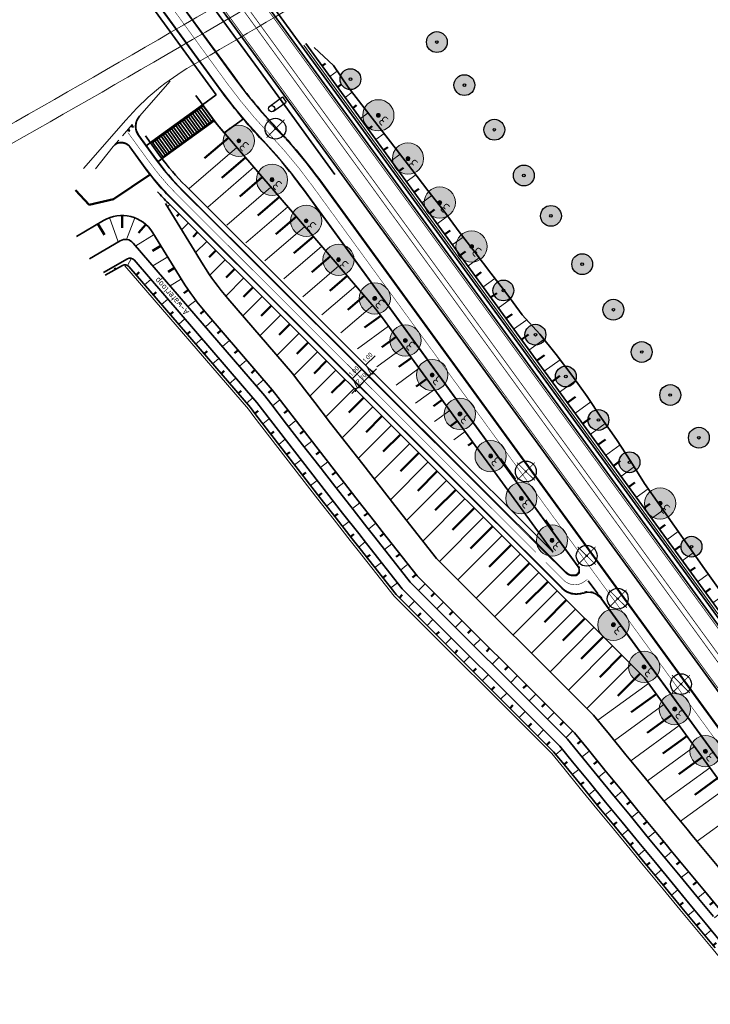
# Model space of a CAD drawing. Header units: metres. Extents: x 101623 to 104606, y 400821 to 405824.
# Tile 38 of 46: x 102799 to 102932, y 404100 to 404289. Entities that reach past the tile are written whole.
import ezdxf
from ezdxf.lldxf.tags import DXFTag

# ---------------------------------------------------------------- set-up
doc = ezdxf.new("R2010")
doc.units = ezdxf.units.M
doc.header["$LTSCALE"] = 0.5
for name, pattern in [('AL-TEKENBLADGRENS-SO', [11.5, 2.5, -1.5, 1, -1.5, 1, -1.5, 2.5]), ('VW-3-3_STREEP', [6, 3, -3]), ('VW-30-270_STREEP', [3, 0.3, -2.7])]:
    doc.linetypes.add(name, pattern=pattern)
doc.layers.get('Defpoints').update_dxf_attribs({"color": 4})
doc.layers.add('000___Hulplijn', color=150, linetype='Continuous', lineweight=13, plot=False)
for name, color, linetype, lineweight in [('B-WE-GR-BOOM-A', 63, 'Continuous', 25), ('B-WE-GR-BOOM-S', 253, 'Continuous', 25), ('N-WE-BV-GELEIDECONSTRUCTIE_GELEIDERAIL-G', 210, 'BV-GELEIDERAIL', 35), ('N-WE-GR-BOOM-A', 104, 'Continuous', 25), ('N-WE-GR-BOOM-S', 90, 'Continuous', 25), ('N-WE-GW-GRONDWERKLIJN-G', 90, 'Continuous', 50), ('N-WE-GW-TALUD_KRUIN-G', 90, 'Continuous', 35), ('N-WE-GW-TALUD_TEEN-G', 90, 'Continuous', 35), ('N-WE-GW-TALUDARCERING-S', 90, 'Continuous', 25), ('N-WE-GW-TALUDARCERING_KORT-G', 90, 'Continuous', 50), ('N-WE-GW-TALUDARCERING_LANG-G', 90, 'Continuous', 18), ('N-WE-GW-WATERGANG_BODEM-G', 90, 'Continuous', 35), ('N-WE-GW-WATERGANG_INSTEEK-G', 90, 'Continuous', 35), ('N-WE-IE-MEUBILAIR_WEGMEUBILAIR_TRAP-G', 7, 'Continuous', 35), ('N-WE-KG-GRENS_PERCEEL-G', 10, 'KG-PERCEEL', 18), ('N-WE-VH-KANTVERHARDING-G', 210, 'Continuous', 35), ('N-WE-VH-KANTVERHARDING-G_2', 4, 'Continuous', 35), ('N-WE-VW-BEWEGWIJZERING_DRAAGCONSTRUCTIE-S', 10, 'Continuous', 25), ('N-WE-VW-MARKERING_DWARS-S', 7, 'Continuous', 25), ('N-WE-VW-MARKERING_DWARS_DRIEHOEK_3030-G', 7, 'VW-HAAIETAND30-L-N', 35), ('N-WE-VW-MARKERING_LANGS_STREEP_30270_010-G', 7, 'VW-30-270_STREEP', 13), ('N-WE-VW-MARKERING_LANGS_STREEP_33_015-G', 7, 'VW-3-3_STREEP', 13), ('N-WE-VW-MARKERING_LANGS_STREEP_DOORGETROKKEN_010-G', 7, 'Continuous', 13), ('N-WE-VW-MARKERING_LANGS_STREEP_DOORGETROKKEN_015-G', 7, 'Continuous', 13), ('N-WE-VW-VERKEERSTEKEN_BORD_B-S', 7, 'Continuous', 25), ('N-WE-WH-T25', 7, 'Continuous', 25), ('V-WE-GR-BOOM_kruis-S', 10, 'Continuous', 25), ('X-XX-AL-M', 7, 'Continuous', 18), ('X-XX-AL-TEKENBLADGRENS-G', 7, 'AL-TEKENBLADGRENS-SO', 18), ('X-XX-AL_BINDEND-M', 10, 'Continuous', 18)]:
    doc.layers.add(name, color=color, linetype=linetype, lineweight=lineweight)
doc.layers.add('V-WE-GR-BOOM-S', color=3, linetype='Continuous', lineweight=25, true_color=0x00ff00)
doc.styles.add('NLCS-ISO-M500-T18', font='NLCS-ISO.ttf', dxfattribs={"height": 0.9})
doc.styles.add('NLCS-ISO-M500-T25', font='NLCS-ISO.ttf', dxfattribs={"height": 1.25})
doc.styles.get("Standard").update_dxf_attribs({"font": 'NLCS-ISO.ttf'})
doc.linetypes.add('BV-GELEIDERAIL', pattern='A,10,-3,[108,NLCS.shx,S=1,R=0,X=0,Y=0],-3', length=16)
tags = doc.linetypes.add('KG-PERCEEL', pattern='A,5.5,-2,["P",Standard,S=1.8,R=0,X=-0.5,Y=-0.9],-2,5.5,-2,[5,NLCS.shx,S=0.75,R=0,X=0,Y=0],-2', length=19).pattern_tags.tags
tags[6] = DXFTag(74, 10)
doc.linetypes.add('VW-HAAIETAND30-L-N', pattern='A,0,-0.3,[150,NLCS.shx,S=0.6,R=0,X=-0.5,Y=-0.15],-0.3', length=0.6)
doc.dimstyles.new('NLCS-M500-T18-SCHRAP_L2_H2', dxfattribs={"dimscale": 0.5, "dimtxt": 2.5, "dimasz": 1.008, "dimexe": 2, "dimexo": 2, "dimgap": 0.7, "dimtad": 1, "dimzin": 0, "dimdsep": 46, "dimtxsty": 'NLCS-ISO-M500-T18', "dimblk": 'OBLIQUE', "dimcen": 0, "dimdle": 2, "dimclrd": 256, "dimclre": 256, "dimclrt": 256, "dimazin": 0, "dimtfac": 1, "dimtdec": 3, "dimtofl": 0, "dimtmove": 0, "dimatfit": 3, "dimldrblk": 'OBLIQUE', "dimfxl": 2, "dimfxlon": 1, "dimtfillclr": 256, "dimtolj": 1, "dimtzin": 0, "dimlwd": -1, "dimlwe": -1, "dimarcsym": 0})

# ---------------------------------------------------------------- blocks, each defined once
blk = doc.blocks.new('V-SGR-BOOM_01')
at = {"ltscale": 0.1}
h = blk.add_hatch(color=256, dxfattribs=at)
edge = h.paths.add_edge_path()
edge.add_arc((0, 0), 0.15, 0, 360)
at = {"color": 0}
blk.add_circle((0, 0), 2.5, dxfattribs=at)
at = {"ltscale": 0.1}
blk.add_circle((0, 0), 0.15, dxfattribs=at)
blk.add_circle((0, 0), 0.045)
at = {"layer": 'V-WE-GR-BOOM_kruis-S', "lineweight": -3, "const_width": 0.2, "flags": 128}
for points in [[(2.15, 2.15), (-2.15, -2.15)], [(-2.15, 2.15), (2.15, -2.15)]]:
    blk.add_lwpolyline(points, dxfattribs=at)
blk = doc.blocks.new('*U23')
at = {"layer": 'N-WE-GW-TALUDARCERING_KORT-G'}
for p, q in [((102857.05, 404279.71), (102857.69, 404280.17)), ((102859.99, 404275.66), (102860.69, 404276.17)), ((102862.94, 404271.62), (102863.66, 404272.15)), ((102865.88, 404267.58), (102866.65, 404268.14)), ((102868.82, 404263.54), (102869.66, 404264.14)), ((102871.76, 404259.49), (102872.66, 404260.15)), ((102874.71, 404255.45), (102875.65, 404256.14)), ((102877.65, 404251.41), (102878.65, 404252.14)), ((102880.59, 404247.37), (102881.62, 404248.12)), ((102883.53, 404243.33), (102884.6, 404244.1)), ((102886.48, 404239.28), (102887.59, 404240.1)), ((102889.42, 404235.24), (102890.58, 404236.09)), ((102892.36, 404231.2), (102893.55, 404232.07)), ((102895.31, 404227.16), (102896.66, 404228.14)), ((102898.25, 404223.11), (102899.73, 404224.19)), ((102901.19, 404219.07), (102902.73, 404220.19)), ((102904.13, 404215.03), (102905.68, 404216.16)), ((102907.08, 404210.99), (102908.55, 404212.06)), ((102910.02, 404206.94), (102911.44, 404207.98)), ((102912.96, 404202.9), (102914.29, 404203.87)), ((102915.9, 404198.86), (102917.1, 404199.73)), ((102918.85, 404194.82), (102919.98, 404195.64)), ((102921.79, 404190.77), (102922.9, 404191.58)), ((102924.73, 404186.73), (102925.81, 404187.51)), ((102927.67, 404182.69), (102928.72, 404183.45)), ((102930.62, 404178.65), (102931.64, 404179.39)), ((102933.56, 404174.61), (102934.55, 404175.33)), ((102936.5, 404170.56), (102937.46, 404171.26)), ((102939.45, 404166.52), (102940.36, 404167.19)), ((102942.39, 404162.48), (102943.26, 404163.11)), ((102945.33, 404158.44), (102946.15, 404159.03)), ((102948.27, 404154.39), (102949.05, 404154.96)), ((102951.22, 404150.35), (102951.95, 404150.89)), ((102954.16, 404146.31), (102954.84, 404146.8)), ((102957.1, 404142.27), (102957.72, 404142.72)), ((102960.04, 404138.22), (102960.6, 404138.63)), ((102962.99, 404134.18), (102963.45, 404134.52)), ((102965.93, 404130.14), (102966.33, 404130.43)), ((102968.87, 404126.1), (102969.23, 404126.36)), ((102971.81, 404122.05), (102972.12, 404122.28)), ((102974.76, 404118.01), (102975.02, 404118.2)), ((102977.7, 404113.97), (102977.92, 404114.13)), ((102980.64, 404109.93), (102980.83, 404110.07)), ((102983.59, 404105.89), (102983.75, 404106))]:
    blk.add_line(p, q, dxfattribs=at)
at = {"layer": 'N-WE-GW-TALUDARCERING_LANG-G'}
for p, q in [((102858.52, 404277.69), (102859.96, 404278.73)), ((102861.46, 404273.64), (102862.85, 404274.65)), ((102864.41, 404269.6), (102865.91, 404270.69)), ((102867.35, 404265.56), (102868.96, 404266.73)), ((102870.29, 404261.52), (102872.02, 404262.77)), ((102873.23, 404257.47), (102875.08, 404258.81)), ((102876.18, 404253.43), (102878.11, 404254.84)), ((102879.12, 404249.39), (102881.16, 404250.87)), ((102882.06, 404245.35), (102884.15, 404246.87)), ((102885.01, 404241.3), (102887.19, 404242.89)), ((102887.95, 404237.26), (102890.23, 404238.92)), ((102890.89, 404233.22), (102893.25, 404234.93)), ((102893.83, 404229.18), (102896.34, 404231)), ((102896.78, 404225.13), (102899.64, 404227.22)), ((102899.72, 404221.09), (102902.75, 404223.3)), ((102902.66, 404217.05), (102905.76, 404219.31)), ((102905.6, 404213.01), (102908.66, 404215.23)), ((102908.55, 404208.97), (102911.43, 404211.06)), ((102911.49, 404204.92), (102914.26, 404206.94)), ((102914.43, 404200.88), (102916.97, 404202.73)), ((102917.38, 404196.84), (102919.67, 404198.51)), ((102920.32, 404192.8), (102922.56, 404194.43)), ((102923.26, 404188.75), (102925.44, 404190.34)), ((102926.2, 404184.71), (102928.32, 404186.25)), ((102929.15, 404180.67), (102931.21, 404182.17)), ((102932.09, 404176.63), (102934.1, 404178.09)), ((102935.03, 404172.58), (102936.99, 404174.01)), ((102937.97, 404168.54), (102939.85, 404169.91)), ((102940.92, 404164.5), (102942.7, 404165.8)), ((102943.86, 404160.46), (102945.55, 404161.68)), ((102946.8, 404156.41), (102948.39, 404157.57)), ((102949.74, 404152.37), (102951.26, 404153.48)), ((102952.69, 404148.33), (102954.1, 404149.36)), ((102955.63, 404144.29), (102956.92, 404145.23)), ((102958.57, 404140.25), (102959.75, 404141.1)), ((102961.52, 404136.2), (102962.55, 404136.95)), ((102964.46, 404132.16), (102965.31, 404132.78)), ((102967.4, 404128.12), (102968.16, 404128.67)), ((102970.34, 404124.08), (102971.01, 404124.56)), ((102973.29, 404120.03), (102973.85, 404120.45)), ((102976.23, 404115.99), (102976.71, 404116.34)), ((102979.17, 404111.95), (102979.58, 404112.24)), ((102982.11, 404107.91), (102982.47, 404108.16))]:
    blk.add_line(p, q, dxfattribs=at)
blk = doc.blocks.new('SVW-MARKERING_DWARS_DRIEHOEK_50 50')
blk.add_lwpolyline([(0.25, -0.25), (0.5, 0.25), (0, 0.25)], close=True)
blk.add_solid([(0, 0.25), (0.5, 0.25), (0.25, -0.25), (0.5, 0.25)])
blk = doc.blocks.new('*U106')
at = {"layer": 'N-WE-GW-TALUDARCERING_KORT-G'}
for p, q in [((102839.06, 404265.93), (102834.48, 404261.99)), ((102842.32, 404262.15), (102837.8, 404258.25)), ((102845.58, 404258.36), (102841.26, 404254.63)), ((102848.85, 404254.57), (102844.71, 404251.01)), ((102852.11, 404250.78), (102848.17, 404247.39)), ((102855.38, 404246.99), (102851.63, 404243.77)), ((102858.64, 404243.21), (102855.09, 404240.15)), ((102861.9, 404239.42), (102858.55, 404236.53)), ((102865.17, 404235.63), (102862.01, 404232.91)), ((102868.33, 404231.76), (102865.18, 404229.47)), ((102871.27, 404227.72), (102868.5, 404225.7)), ((102874.21, 404223.68), (102871.82, 404221.93)), ((102877.16, 404219.63), (102875.14, 404218.17)), ((102880.1, 404215.59), (102878.46, 404214.4)), ((102883.04, 404211.55), (102881.78, 404210.63)), ((102885.98, 404207.51), (102885.1, 404206.86))]:
    blk.add_line(p, q, dxfattribs=at)
at = {"layer": 'N-WE-GW-TALUDARCERING_LANG-G'}
for p, q in [((102840.69, 404264.04), (102831.54, 404256.16)), ((102843.95, 404260.25), (102835.1, 404252.63)), ((102847.22, 404256.46), (102838.76, 404249.17)), ((102850.48, 404252.68), (102842.41, 404245.72)), ((102853.74, 404248.89), (102846.06, 404242.27)), ((102857.01, 404245.1), (102849.71, 404238.82)), ((102860.27, 404241.31), (102853.37, 404235.37)), ((102863.53, 404237.52), (102857.02, 404231.91)), ((102866.8, 404233.74), (102860.67, 404228.46)), ((102869.8, 404229.74), (102863.88, 404225.43)), ((102872.74, 404225.7), (102867.58, 404221.94)), ((102875.68, 404221.66), (102871.27, 404218.44)), ((102878.63, 404217.61), (102874.97, 404214.95)), ((102881.57, 404213.57), (102878.67, 404211.46)), ((102884.51, 404209.53), (102882.36, 404207.96))]:
    blk.add_line(p, q, dxfattribs=at)
blk = doc.blocks.new('_Oblique')
at = {"color": 0, "linetype": 'ByBlock', "lineweight": -2}
blk.add_line((-0.5, -0.5), (0.5, 0.5), dxfattribs=at)
blk = doc.blocks.new('*D117')
at = {"layer": 'Defpoints', "color": 0, "transparency": 16777216}
for p in [(102866.11, 404220.13), (102866.92, 404219.32), (102865.01, 404217.41)]:
    blk.add_point(p, dxfattribs=at)
at = {"layer": 'X-XX-AL_BINDEND-M', "transparency": 16777216}
for p, q in [((102863.5, 404217.51), (102866.81, 404220.84)), ((102866.21, 404220.03), (102865.4, 404220.84)), ((102864.3, 404218.12), (102863.49, 404218.92))]:
    blk.add_line(p, q, dxfattribs=at)
at = {"layer": 'X-XX-AL_BINDEND-M', "transparency": 16777216, "xscale": 0.504, "yscale": 0.504, "zscale": 0.504}
for p, rotation in [((102866.11, 404220.13), 45.08376896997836), ((102864.2, 404218.22), 225.0837689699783)]:
    blk.add_blockref('_Oblique', p, dxfattribs=dict(at, rotation=rotation))
at = {"layer": 'X-XX-AL_BINDEND-M', "transparency": 16777216, "insert": (102864.59, 404219.74), "char_height": 0.9, "attachment_point": 5, "rotation": 45.0838, "style": 'NLCS-ISO-M500-T18'}
blk.add_mtext('\\A1;2.70', dxfattribs=at)
blk = doc.blocks.new('*D118')
at = {"layer": 'Defpoints', "color": 0, "transparency": 16777216}
for p in [(102866.81, 404220.84), (102866.81, 404220.84), (102866.92, 404219.32)]:
    blk.add_point(p, dxfattribs=at)
at = {"layer": 'X-XX-AL-M', "transparency": 16777216}
for p, q in [((102865.48, 404222.3), (102867.25, 404224.07)), ((102865.4, 404219.42), (102867.52, 404221.55)), ((102866.21, 404220.03), (102865.4, 404220.84)), ((102866.46, 404220.48), (102865.48, 404222.3)), ((102866.81, 404220.84), (102866.11, 404221.54))]:
    blk.add_line(p, q, dxfattribs=at)
at = {"layer": 'X-XX-AL-M', "transparency": 16777216, "xscale": 0.504, "yscale": 0.504, "zscale": 0.504}
for p, rotation in [((102866.81, 404220.84), 45.08376897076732), ((102866.11, 404220.13), 225.0837689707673)]:
    blk.add_blockref('_Oblique', p, dxfattribs=dict(at, rotation=rotation))
at = {"layer": 'X-XX-AL-M', "transparency": 16777216, "insert": (102865.8, 404223.75), "char_height": 0.9, "attachment_point": 5, "rotation": 45.0838, "style": 'NLCS-ISO-M500-T18'}
blk.add_mtext('\\A1;1.00', dxfattribs=at)
blk = doc.blocks.new('*D119')
at = {"layer": 'Defpoints', "color": 0, "transparency": 16777216}
for p in [(102863.5, 404217.51), (102863.5, 404217.51), (102865.01, 404217.41)]:
    blk.add_point(p, dxfattribs=at)
at = {"layer": 'X-XX-AL-M', "transparency": 16777216}
for p, q in [((102862.87, 404219.68), (102864.63, 404221.45)), ((102863.85, 404217.86), (102862.87, 404219.68)), ((102864.91, 404218.93), (102862.79, 404216.8)), ((102863.5, 404217.51), (102862.79, 404218.22)), ((102864.3, 404218.12), (102863.49, 404218.92))]:
    blk.add_line(p, q, dxfattribs=at)
at = {"layer": 'X-XX-AL-M', "transparency": 16777216, "xscale": 0.504, "yscale": 0.504, "zscale": 0.504}
for p, rotation in [((102863.5, 404217.51), 225.0837689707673), ((102864.2, 404218.22), 45.08376897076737)]:
    blk.add_blockref('_Oblique', p, dxfattribs=dict(at, rotation=rotation))
at = {"layer": 'X-XX-AL-M', "transparency": 16777216, "insert": (102863.19, 404221.13), "char_height": 0.9, "attachment_point": 5, "rotation": 45.0838, "style": 'NLCS-ISO-M500-T18'}
blk.add_mtext('\\A1;1.00', dxfattribs=at)
blk = doc.blocks.new('*U121')
at = {"layer": 'N-WE-GW-TALUDARCERING_KORT-G'}
for p, q in [((102814, 404249.42), (102815.27, 404247.26)), ((102818.66, 404251.01), (102818.64, 404248.65)), ((102823.23, 404249.27), (102821.82, 404247.67)), ((102826.1, 404245.2), (102824.51, 404244.23)), ((102817.41, 404240.67), (102817.26, 404240.94)), ((102821.35, 404239.57), (102821.96, 404240.09)), ((102828.72, 404240.94), (102827.48, 404240.18)), ((102824.61, 404235.78), (102825.22, 404236.3)), ((102831.38, 404236.71), (102830.49, 404236.11)), ((102827.88, 404231.99), (102828.48, 404232.51)), ((102834.38, 404232.72), (102833.69, 404232.14)), ((102831.14, 404228.2), (102831.75, 404228.72)), ((102837.64, 404228.92), (102836.96, 404228.34)), ((102834.41, 404224.42), (102835.01, 404224.94)), ((102840.91, 404225.14), (102840.22, 404224.55)), ((102837.67, 404220.63), (102838.27, 404221.15)), ((102844.17, 404221.35), (102843.49, 404220.76)), ((102840.93, 404216.84), (102841.54, 404217.36)), ((102847.43, 404217.56), (102846.75, 404216.97)), ((102844.14, 404213), (102844.77, 404213.49)), ((102850.49, 404213.6), (102849.77, 404213.05)), ((102847.19, 404209.04), (102847.82, 404209.53)), ((102853.54, 404209.64), (102852.83, 404209.09)), ((102850.25, 404205.09), (102850.88, 404205.58)), ((102856.61, 404205.69), (102855.9, 404205.14)), ((102853.31, 404201.14), (102853.94, 404201.63)), ((102859.68, 404201.75), (102858.97, 404201.19)), ((102856.38, 404197.19), (102857.01, 404197.68)), ((102862.75, 404197.8), (102862.04, 404197.25)), ((102859.46, 404193.25), (102860.09, 404193.74)), ((102865.83, 404193.87), (102865.12, 404193.31)), ((102862.54, 404189.31), (102863.17, 404189.81)), ((102868.92, 404189.93), (102868.21, 404189.38)), ((102865.63, 404185.38), (102866.26, 404185.88)), ((102872.01, 404186), (102871.3, 404185.45)), ((102868.72, 404181.45), (102869.35, 404181.95)), ((102875.1, 404182.07), (102874.39, 404181.52)), ((102871.9, 404177.59), (102872.46, 404178.16)), ((102878.61, 404178.51), (102877.98, 404177.88)), ((102875.44, 404174.06), (102876, 404174.63)), ((102882.15, 404174.98), (102881.52, 404174.35)), ((102878.98, 404170.53), (102879.54, 404171.1)), ((102885.69, 404171.45), (102885.06, 404170.82)), ((102889.23, 404167.92), (102888.6, 404167.29)), ((102882.52, 404167), (102883.08, 404167.57)), ((102892.77, 404164.39), (102892.14, 404163.76)), ((102886.06, 404163.47), (102886.62, 404164.04)), ((102889.6, 404159.94), (102890.16, 404160.51)), ((102896.32, 404160.86), (102895.68, 404160.23)), ((102893.14, 404156.41), (102893.7, 404156.98)), ((102899.86, 404157.33), (102899.22, 404156.7)), ((102896.68, 404152.88), (102897.24, 404153.45)), ((102903.4, 404153.8), (102902.76, 404153.17)), ((102900.22, 404149.35), (102900.79, 404149.92)), ((102906.78, 404150.13), (102906.09, 404149.57)), ((102903.52, 404145.6), (102904.14, 404146.1)), ((102909.94, 404146.26), (102909.25, 404145.69)), ((102906.68, 404141.73), (102907.3, 404142.23)), ((102913.11, 404142.39), (102912.41, 404141.82)), ((102909.85, 404137.86), (102910.46, 404138.36)), ((102916.28, 404138.52), (102915.58, 404137.95)), ((102913.02, 404133.99), (102913.64, 404134.5)), ((102919.46, 404134.66), (102918.76, 404134.09)), ((102916.2, 404130.13), (102916.81, 404130.64)), ((102922.64, 404130.8), (102921.94, 404130.23)), ((102919.38, 404126.28), (102920, 404126.79)), ((102925.82, 404126.95), (102925.13, 404126.38)), ((102922.57, 404122.43), (102923.18, 404122.93)), ((102929.01, 404123.1), (102928.32, 404122.52)), ((102925.76, 404118.57), (102926.37, 404119.08)), ((102932.2, 404119.24), (102931.5, 404118.67)), ((102928.94, 404114.72), (102929.56, 404115.23)), ((102935.38, 404115.39), (102934.69, 404114.82)), ((102932.13, 404110.87), (102932.74, 404111.38)), ((102938.57, 404111.54), (102937.88, 404110.97)), ((102935.32, 404107.01), (102935.93, 404107.52)), ((102938.62, 404104.43), (102937.61, 404105.66))]:
    blk.add_line(p, q, dxfattribs=at)
at = {"layer": 'N-WE-GW-TALUDARCERING_LANG-G'}
for p, q in [((102816.21, 404250.59), (102817.92, 404245.92)), ((102821.1, 404250.56), (102819.52, 404246.39)), ((102824.79, 404247.33), (102821.27, 404245.17)), ((102819.68, 404241.41), (102820.43, 404242.8)), ((102827.41, 404243.07), (102824.58, 404241.33)), ((102822.98, 404237.67), (102824.19, 404238.72)), ((102830.03, 404238.81), (102827.88, 404237.5)), ((102826.25, 404233.89), (102827.46, 404234.93)), ((102832.83, 404234.68), (102831.3, 404233.53)), ((102829.51, 404230.1), (102830.72, 404231.14)), ((102836.01, 404230.82), (102834.65, 404229.64)), ((102832.77, 404226.31), (102833.98, 404227.35)), ((102839.27, 404227.03), (102837.91, 404225.86)), ((102836.04, 404222.52), (102837.25, 404223.56)), ((102842.54, 404223.24), (102841.18, 404222.07)), ((102839.3, 404218.73), (102840.51, 404219.78)), ((102845.8, 404219.45), (102844.44, 404218.28)), ((102842.56, 404214.95), (102843.78, 404215.99)), ((102848.96, 404215.58), (102847.54, 404214.48)), ((102845.66, 404211.02), (102846.93, 404212)), ((102852.01, 404211.62), (102850.59, 404210.52)), ((102848.72, 404207.06), (102849.98, 404208.04)), ((102855.07, 404207.67), (102853.65, 404206.57)), ((102851.78, 404203.11), (102853.04, 404204.09)), ((102858.14, 404203.72), (102856.72, 404202.61)), ((102854.85, 404199.16), (102856.11, 404200.15)), ((102861.21, 404199.77), (102859.8, 404198.67)), ((102857.92, 404195.22), (102859.18, 404196.2)), ((102864.29, 404195.83), (102862.88, 404194.72)), ((102861, 404191.28), (102862.26, 404192.27)), ((102867.37, 404191.9), (102865.96, 404190.79)), ((102864.09, 404187.35), (102865.35, 404188.34)), ((102870.46, 404187.97), (102869.05, 404186.86)), ((102867.18, 404183.42), (102868.44, 404184.41)), ((102873.55, 404184.04), (102872.14, 404182.93)), ((102870.27, 404179.49), (102871.53, 404180.47)), ((102876.84, 404180.28), (102875.57, 404179.01)), ((102873.67, 404175.83), (102874.79, 404176.96)), ((102880.38, 404176.75), (102879.11, 404175.48)), ((102877.21, 404172.3), (102878.33, 404173.43)), ((102883.92, 404173.22), (102882.65, 404171.95)), ((102880.75, 404168.77), (102881.88, 404169.9)), ((102887.46, 404169.69), (102886.19, 404168.42)), ((102884.29, 404165.24), (102885.42, 404166.37)), ((102891, 404166.16), (102889.73, 404164.89)), ((102887.83, 404161.71), (102888.96, 404162.84)), ((102894.54, 404162.63), (102893.28, 404161.36)), ((102891.37, 404158.18), (102892.5, 404159.31)), ((102898.09, 404159.1), (102896.82, 404157.82)), ((102894.91, 404154.65), (102896.04, 404155.78)), ((102901.63, 404155.57), (102900.36, 404154.29)), ((102898.45, 404151.12), (102899.58, 404152.25)), ((102905.17, 404152.04), (102903.9, 404150.76)), ((102901.94, 404147.54), (102903.18, 404148.55)), ((102908.36, 404148.19), (102906.97, 404147.06)), ((102905.1, 404143.66), (102906.34, 404144.67)), ((102911.52, 404144.32), (102910.13, 404143.18)), ((102908.26, 404139.79), (102909.5, 404140.8)), ((102914.69, 404140.45), (102913.3, 404139.31)), ((102911.43, 404135.92), (102912.67, 404136.94)), ((102917.87, 404136.59), (102916.48, 404135.45)), ((102914.61, 404132.06), (102915.84, 404133.08)), ((102921.05, 404132.73), (102919.66, 404131.59)), ((102917.79, 404128.21), (102919.02, 404129.22)), ((102924.23, 404128.88), (102922.85, 404127.73)), ((102920.98, 404124.35), (102922.21, 404125.37)), ((102927.42, 404125.02), (102926.03, 404123.88)), ((102924.16, 404120.5), (102925.39, 404121.52)), ((102930.6, 404121.17), (102929.22, 404120.03)), ((102927.35, 404116.65), (102928.58, 404117.66)), ((102933.79, 404117.32), (102932.41, 404116.17)), ((102930.54, 404112.79), (102931.77, 404113.81)), ((102936.98, 404113.46), (102935.59, 404112.32)), ((102933.72, 404108.94), (102934.95, 404109.96)), ((102940.16, 404109.61), (102938.78, 404108.47)), ((102936.91, 404105.09), (102937.61, 404105.66)), ((102940.55, 404106.02), (102939.68, 404107.08))]:
    blk.add_line(p, q, dxfattribs=at)
blk = doc.blocks.new('*U122')
at = {"layer": 'N-WE-GW-TALUDARCERING_KORT-G'}
for p, q in [((102829.6, 404251.31), (102829.17, 404250.88)), ((102833.14, 404247.78), (102832.29, 404246.93)), ((102836.68, 404244.25), (102835.4, 404242.97)), ((102840.22, 404240.72), (102838.61, 404239.1)), ((102843.76, 404237.19), (102841.98, 404235.4)), ((102847.3, 404233.66), (102845.38, 404231.74)), ((102850.84, 404230.13), (102848.79, 404228.08)), ((102854.38, 404226.6), (102852.2, 404224.41)), ((102857.92, 404223.07), (102855.55, 404220.69)), ((102861.46, 404219.54), (102858.86, 404216.93)), ((102865, 404216.01), (102862.17, 404213.17)), ((102868.54, 404212.48), (102865.49, 404209.41)), ((102872.08, 404208.95), (102868.81, 404205.66)), ((102875.62, 404205.42), (102872.13, 404201.91)), ((102879.17, 404201.89), (102875.45, 404198.16)), ((102882.71, 404198.36), (102878.78, 404194.42)), ((102886.25, 404194.83), (102882.1, 404190.67)), ((102889.79, 404191.3), (102885.57, 404187.07)), ((102893.33, 404187.77), (102889.11, 404183.54)), ((102896.87, 404184.23), (102892.65, 404180.01)), ((102900.41, 404180.7), (102896.19, 404176.48)), ((102903.95, 404177.17), (102899.73, 404172.95)), ((102907.49, 404173.64), (102903.28, 404169.42)), ((102911.03, 404170.11), (102906.82, 404165.89)), ((102914.57, 404166.58), (102910.36, 404162.36)), ((102918.11, 404163.05), (102913.87, 404158.8)), ((102921.2, 404159.13), (102916.39, 404155.63)), ((102924.14, 404155.09), (102919.45, 404151.67)), ((102927.08, 404151.05), (102922.5, 404147.71)), ((102930.03, 404147.01), (102925.57, 404143.76)), ((102932.97, 404142.96), (102928.63, 404139.8))]:
    blk.add_line(p, q, dxfattribs=at)
at = {"layer": 'N-WE-GW-TALUDARCERING_LANG-G'}
for p, q in [((102827.83, 404253.08), (102827.39, 404252.65)), ((102831.37, 404249.55), (102830.09, 404248.26)), ((102834.91, 404246.02), (102832.78, 404243.88)), ((102838.45, 404242.49), (102835.51, 404239.54)), ((102841.99, 404238.96), (102838.56, 404235.52)), ((102845.53, 404235.43), (102841.83, 404231.72)), ((102849.07, 404231.89), (102845.11, 404227.92)), ((102852.61, 404228.36), (102848.38, 404224.12)), ((102856.15, 404224.83), (102851.63, 404220.3)), ((102859.69, 404221.3), (102854.71, 404216.31)), ((102863.23, 404217.77), (102857.8, 404212.32)), ((102866.77, 404214.24), (102860.88, 404208.34)), ((102870.31, 404210.71), (102863.98, 404204.36)), ((102873.85, 404207.18), (102867.08, 404200.39)), ((102877.39, 404203.65), (102870.18, 404196.42)), ((102880.94, 404200.12), (102873.29, 404192.46)), ((102884.48, 404196.59), (102876.41, 404188.5)), ((102888.02, 404193.06), (102879.59, 404184.6)), ((102891.56, 404189.53), (102883.13, 404181.07)), ((102895.1, 404186), (102886.67, 404177.54)), ((102898.64, 404182.47), (102890.21, 404174.01)), ((102902.18, 404178.94), (102893.75, 404170.48)), ((102905.72, 404175.41), (102897.29, 404166.95)), ((102909.26, 404171.88), (102900.83, 404163.42)), ((102912.8, 404168.35), (102904.37, 404159.89)), ((102916.34, 404164.82), (102907.91, 404156.36)), ((102919.73, 404161.15), (102910.01, 404154.08)), ((102922.67, 404157.11), (102913.17, 404150.2)), ((102925.61, 404153.07), (102916.34, 404146.32)), ((102928.56, 404149.03), (102919.51, 404142.45)), ((102931.5, 404144.98), (102922.69, 404138.58)), ((102934.44, 404140.94), (102925.88, 404134.71)), ((102937.38, 404136.9), (102929.07, 404130.85))]:
    blk.add_line(p, q, dxfattribs=at)
blk = doc.blocks.new('SGR-BOOM_LIJSTERBES-SO')
at = {"linetype": 'ByBlock', "lineweight": 18}
h = blk.add_hatch(color=0, dxfattribs=at)
h.dxf.hatch_style = 1
edge = h.paths.add_edge_path()
edge.add_arc((0, 0), 0.25, 0, 360)
at = {"layer": 'N-WE-GR-BOOM-A'}
h = blk.add_hatch(color=256, dxfattribs=at)
h.dxf.hatch_style = 1
edge = h.paths.add_edge_path()
edge.add_arc((0, 0), 2, 0, 360)
at = {"color": 0, "linetype": 'ByBlock', "lineweight": 18}
for radius in [2, 0.25]:
    blk.add_circle((0, 0), radius, dxfattribs=at)
at = {"color": 0, "linetype": 'ByBlock', "lineweight": 18, "style": 'NLCS-ISO-M500-T25'}
blk.add_text('3', height=1.25, dxfattribs=at).set_placement((-1.36, -0.6))
blk = doc.blocks.new('*U148')
for p, q in [((-0.177, 0.243), (1.036, 1.125)), ((1.036, 1.125), (1.389, 0.64)), ((0.177, -0.243), (1.389, 0.64))]:
    blk.add_line(p, q)
at = {"linetype": 'ByBlock'}
blk.add_circle((0, 0), 0.3, dxfattribs=at)
blk = doc.blocks.new('SGR-BOOM_ARC-SO')
at = {"layer": 'B-WE-GR-BOOM-A'}
h = blk.add_hatch(color=256, dxfattribs=at)
h.dxf.hatch_style = 1
edge = h.paths.add_edge_path()
edge.add_arc((0, 0), 2, 0, 360)
at = {"color": 0, "linetype": 'ByBlock', "lineweight": -2}
for radius in [2, 0.25]:
    blk.add_circle((0, 0), radius, dxfattribs=at)

msp = doc.modelspace()

# ---------------------------------------------------------------- linework, layer by layer
at = {"layer": '000___Hulplijn', "ltscale": 2}
msp.add_line((103097.622, 403948.384), (102853.532, 404283.69), dxfattribs=at)
at = {"layer": '000___Hulplijn'}
for p, q in [((102827.866, 404276.794), (102822.024, 404270.082)), ((102817.999, 404265.457), (102817.026, 404264.339)), ((102816.937, 404264.228), (102813.516, 404259.947))]:
    msp.add_line(p, q, dxfattribs=at)
for points in [[(102720.279, 404273.413, 0.0077893), (102823.735, 404332.072, 0.0627539), (102887.461, 404386.401)], [(102721.142, 404271.833, 0.0077922), (102824.686, 404330.543, 0.062787), (102888.79, 404385.188)], [(102881.546, 404304.583), (102870.736, 404301.095, 0.0557593), (102860.601, 404296.526, -0.0021465), (102831.967, 404279.724, 0.0822504), (102819.37, 404269.317), (102811.275, 404260.016)]]:
    msp.add_lwpolyline(points, format="xyb", dxfattribs=at)
msp.add_lwpolyline([(102818.703, 404266.266), (102820.61, 404268.457)], dxfattribs=at)
for radius in [3859.121, 3862.421]:
    msp.add_arc((100889.416, 407623.022), radius, 299.474629, 300.836387, dxfattribs=at)
at = {"layer": 'N-WE-BV-GELEIDECONSTRUCTIE_GELEIDERAIL-G', "ltscale": 2}
for p, q in [((102853.175, 404283.501), (102814.389, 404336.78)), ((102806.042, 404332.36), (102844.819, 404279.092)), ((102981.161, 404107.687), (102853.175, 404283.501)), ((102859.532, 404258.88), (102844.819, 404279.092))]:
    msp.add_line(p, q, dxfattribs=at)
at = {"layer": 'N-WE-GW-GRONDWERKLIJN-G'}
msp.add_line((102812.348, 404253.015), (102809.735, 404255.859), dxfattribs=at)
msp.add_lwpolyline([(102812.348, 404253.015), (102817.014, 404254.112), (102824.02, 404258.843)], dxfattribs=at)
at = {"layer": 'N-WE-GW-TALUD_KRUIN-G'}
for p, q in [((102984.321, 404104.875), (102853.902, 404284.031)), ((102832.833, 404274.024), (102836.897, 404268.441))]:
    msp.add_line(p, q, dxfattribs=at)
at = {"layer": 'N-WE-GW-TALUD_KRUIN-G', "flags": 128}
for points in [[(102886.46, 404206.853), (102877.656, 404218.947), (102874.714, 404222.989), (102871.771, 404227.031), (102868.828, 404231.074), (102867.392, 404233.047), (102836.897, 404268.441)], [(102823.155, 404266.269), (102826.05, 404262.292)]]:
    msp.add_lwpolyline(points, dxfattribs=at)
for points in [[(102825.983, 404262.385, 0.0394235), (102830.862, 404256.686, 0.0394235)], [(102825.452, 404255.568, 0.0145384), (102827.544, 404253.357), (102918.959, 404162.209), (103084.538, 403934.753, -0.0011597), (103085.191, 403933.852)]]:
    msp.add_lwpolyline(points, format="xyb", dxfattribs=at)
at = {"layer": 'N-WE-GW-TALUD_TEEN-G', "flags": 128}
for points in [[(102933.377, 404179.11), (102930.485, 404183.189), (102927.6, 404187.274), (102924.723, 404191.364), (102921.843, 404195.452), (102918.951, 404199.531), (102916.308, 404203.792), (102913.574, 404207.987), (102910.713, 404212.088), (102907.973, 404216.278), (102905.024, 404220.316), (102901.988, 404224.29), (102898.862, 404228.199), (102895.494, 404231.932), (102892.496, 404235.934), (102889.474, 404239.918), (102886.426, 404243.884), (102883.395, 404247.862), (102880.41, 404251.874), (102877.347, 404255.829), (102874.318, 404259.808), (102871.256, 404263.764), (102868.193, 404267.718), (102865.149, 404271.687), (102862.088, 404275.643), (102859.255, 404279.765), (102855.554, 404283.255)], [(102830.862, 404256.686), (102901.336, 404186.418), (102889.427, 404202.777), (102886.46, 404206.853)]]:
    msp.add_lwpolyline(points, dxfattribs=at)
msp.add_lwpolyline([(102934.512, 404124.276), (102931.319, 404128.136), (102928.126, 404131.996), (102927.169, 404133.154), (102924.935, 404135.858), (102921.75, 404139.724), (102918.571, 404143.594), (102915.398, 404147.469), (102912.231, 404151.348), (102909.184, 404155.093), (102879.039, 404185.15), (102871.02, 404195.352), (102867.93, 404199.296), (102864.846, 404203.244), (102861.768, 404207.197), (102858.697, 404211.155), (102855.631, 404215.117), (102852.572, 404219.084), (102851.351, 404220.673), (102838.957, 404235.058, -0.0399903), (102834.244, 404241.505), (102826.998, 404253.289)], format="xyb", dxfattribs=at)
at = {"layer": 'N-WE-GW-WATERGANG_BODEM-G', "flags": 128}
for points in [[(102932.207, 404116.413), (102929.014, 404120.274), (102925.821, 404124.134), (102922.628, 404127.994), (102921.671, 404129.152), (102919.437, 404131.856), (102916.252, 404135.721), (102913.073, 404139.592), (102909.9, 404143.467), (102906.733, 404147.346), (102904.187, 404150.475), (102873.948, 404180.626), (102867.182, 404189.234), (102865.672, 404191.155), (102862.575, 404195.107), (102859.485, 404199.064), (102856.401, 404203.025), (102853.323, 404206.991), (102850.252, 404210.961), (102847.186, 404214.936), (102846.077, 404216.38), (102820.804, 404245.713, 0.3623369), (102818.276, 404246.132), (102812.402, 404242.684)], [(102815.104, 404240.046), (102819.691, 404242.696, -0.3603454), (102820.949, 404242.483), (102844.526, 404215.117), (102845.602, 404213.717), (102848.67, 404209.74), (102851.743, 404205.767), (102854.823, 404201.799), (102857.909, 404197.835), (102861.001, 404193.876), (102864.1, 404189.921), (102865.61, 404187.999), (102872.451, 404179.296), (102902.704, 404149.131), (102905.15, 404146.126), (102908.317, 404142.245), (102911.491, 404138.369), (102914.671, 404134.498), (102917.857, 404130.631), (102920.092, 404127.926), (102921.049, 404126.768), (102924.242, 404122.908), (102927.435, 404119.048), (102930.628, 404115.188), (102933.82, 404111.327)]]:
    msp.add_lwpolyline(points, format="xyb", dxfattribs=at)
at = {"layer": 'N-WE-GW-WATERGANG_INSTEEK-G', "flags": 128}
for points in [[(102933.662, 404117.473), (102930.469, 404121.333), (102927.276, 404125.193), (102924.084, 404129.054), (102923.126, 404130.211), (102920.892, 404132.915), (102917.707, 404136.781), (102914.528, 404140.651), (102911.355, 404144.526), (102908.189, 404148.405), (102905.519, 404151.687), (102875.295, 404181.823), (102868.596, 404190.345), (102867.087, 404192.265), (102863.992, 404196.215), (102860.903, 404200.17), (102857.821, 404204.129), (102854.744, 404208.092), (102851.674, 404212.061), (102848.611, 404216.033), (102847.471, 404217.515), (102834.907, 404232.098, -0.0399903), (102830.195, 404238.545), (102824.578, 404247.679, 0.4082427), (102815.072, 404250.049), (102809.871, 404246.996)], [(102815.417, 404239.546), (102818.707, 404241.405, -0.3575912), (102819.956, 404241.186), (102843.286, 404214.108), (102844.336, 404212.742), (102847.405, 404208.763), (102850.48, 404204.788), (102853.561, 404200.818), (102856.649, 404196.852), (102859.742, 404192.891), (102862.842, 404188.935), (102864.354, 404187.012), (102871.255, 404178.232), (102901.519, 404148.056), (102903.856, 404145.184), (102907.024, 404141.303), (102910.198, 404137.427), (102913.378, 404133.556), (102916.564, 404129.689), (102918.798, 404126.985), (102919.756, 404125.827), (102922.949, 404121.966), (102926.141, 404118.106), (102929.334, 404114.246), (102932.527, 404110.386)]]:
    msp.add_lwpolyline(points, format="xyb", dxfattribs=at)
at = {"layer": 'N-WE-IE-MEUBILAIR_WEGMEUBILAIR_TRAP-G', "ltscale": 2, "flags": 128}
for points in [[(102834.101, 404272.244), (102824.394, 404265.19), (102826.628, 404262.116), (102836.335, 404269.17)], [(102834.219, 404272.082), (102824.511, 404265.028)], [(102836.335, 404269.17), (102834.101, 404272.244)], [(102833.386, 404267.274), (102831.387, 404270.025)], [(102833.791, 404267.568), (102831.792, 404270.319)], [(102834.195, 404267.862), (102832.196, 404270.613)], [(102834.6, 404268.156), (102832.601, 404270.907)], [(102835.004, 404268.45), (102833.005, 404271.201)], [(102835.409, 404268.744), (102833.41, 404271.494)], [(102835.813, 404269.038), (102833.814, 404271.788)], [(102835.813, 404269.038), (102833.814, 404271.788)], [(102836.218, 404269.332), (102826.51, 404262.277)], [(102830.959, 404265.511), (102828.961, 404268.261)], [(102831.364, 404265.805), (102829.365, 404268.555)], [(102831.768, 404266.099), (102829.77, 404268.849)], [(102832.173, 404266.393), (102830.174, 404269.143)], [(102832.577, 404266.686), (102830.578, 404269.437)], [(102832.982, 404266.98), (102830.983, 404269.731)], [(102828.128, 404263.453), (102826.129, 404266.204)], [(102828.532, 404263.747), (102826.534, 404266.498)], [(102828.937, 404264.041), (102826.938, 404266.792)], [(102829.341, 404264.335), (102827.343, 404267.085)], [(102829.746, 404264.629), (102827.747, 404267.379)], [(102830.15, 404264.923), (102828.152, 404267.673)], [(102830.555, 404265.217), (102828.556, 404267.967)], [(102826.915, 404262.571), (102824.916, 404265.322)], [(102827.319, 404262.865), (102825.32, 404265.616)], [(102827.723, 404263.159), (102825.725, 404265.91)]]:
    msp.add_lwpolyline(points, dxfattribs=at)
at = {"layer": 'N-WE-KG-GRENS_PERCEEL-G', "flags": 128}
msp.add_lwpolyline([(102819.165, 404241.339), (102842.898, 404213.792), (102843.94, 404212.437), (102847.009, 404208.457), (102850.085, 404204.482), (102853.166, 404200.511), (102856.254, 404196.545), (102859.349, 404192.583), (102862.449, 404188.626), (102863.961, 404186.703), (102870.88, 404177.9), (102901.148, 404147.72), (102903.469, 404144.868), (102906.637, 404140.987), (102909.811, 404137.11), (102912.992, 404133.238), (102916.178, 404129.371), (102918.413, 404126.666), (102919.371, 404125.508), (102922.563, 404121.648), (102925.756, 404117.788), (102928.949, 404113.927), (102932.142, 404110.067), (102935.334, 404106.207), (102938.527, 404102.346), (102939.332, 404101.373), (102941.718, 404098.486), (102944.903, 404094.623), (102948.083, 404090.755), (102951.258, 404086.885), (102954.428, 404083.01), (102957.593, 404079.132), (102960.753, 404075.25), (102963.908, 404071.365), (102967.058, 404067.475), (102970.203, 404063.582), (102973.343, 404059.686), (102976.477, 404055.786), (102979.607, 404051.882), (102982.731, 404047.974), (102985.851, 404044.063), (102988.965, 404040.148), (102992.075, 404036.229), (102995.179, 404032.307), (102998.279, 404028.381), (103001.373, 404024.451), (103004.462, 404020.518), (103007.546, 404016.58), (103010.625, 404012.64), (103013.699, 404008.695), (103016.768, 404004.747), (103019.832, 404000.795), (103022.891, 403996.84), (103025.945, 403992.881), (103028.994, 403988.918), (103032.037, 403984.952), (103035.076, 403980.981), (103038.11, 403977.008), (103041.138, 403973.03), (103044.162, 403969.049), (103047.18, 403965.064), (103050.194, 403961.075), (103053.202, 403957.083), (103056.205, 403953.087), (103059.203, 403949.088), (103062.197, 403945.084), (103065.185, 403941.078), (103068.168, 403937.067), (103071.146, 403933.053), (103074.119, 403929.035), (103077.087, 403925.013), (103080.05, 403920.988), (103083.008, 403916.959), (103083.259, 403916.616), (103085.964, 403912.926), (103088.92, 403908.894), (103091.029, 403906.016)], dxfattribs=at)
at = {"layer": 'N-WE-VH-KANTVERHARDING-G', "ltscale": 2}
for p, q in [((103089.571, 403944.662), (102659.826, 404535.003)), ((103095.634, 403949.076), (102669.93, 404533.865))]:
    msp.add_line(p, q, dxfattribs=at)
at = {"layer": 'N-WE-VH-KANTVERHARDING-G_2'}
for p, q in [((102840.206, 404277.534), (102801.81, 404330.237)), ((102836.728, 404274.156), (102797.524, 404327.968)), ((102837.296, 404275.414), (102798.991, 404327.992)), ((102834.099, 404272.242), (102836.728, 404274.156)), ((102824.394, 404265.19), (102823.289, 404264.387)), ((102826.628, 404262.116), (102825.525, 404261.315)), ((102830.156, 404255.978), (102903.848, 404182.501)), ((102906.23, 404183.518), (102853.68, 404255.705)), ((102828.25, 404254.066), (102903.079, 404179.455)), ((102910.648, 404177.449), (103083.404, 403940.135))]:
    msp.add_line(p, q, dxfattribs=at)
at = {"layer": 'N-WE-VH-KANTVERHARDING-G_2', "ltscale": 2}
msp.add_line((103086.314, 403942.254), (102856.591, 404257.824), dxfattribs=at)
at = {"layer": 'N-WE-VH-KANTVERHARDING-G_2'}
for points in [[(102822.024, 404270.082, 0.3496434), (102821.862, 404266.347), (102825.242, 404261.704)], [(102823.059, 404260.115), (102820.117, 404264.157, 0.4948586), (102816.937, 404264.228)], [(102825.175, 404261.796, 0.0394235), (102830.156, 404255.978)]]:
    msp.add_lwpolyline(points, format="xyb", dxfattribs=at)
at = {"layer": 'N-WE-VH-KANTVERHARDING-G_2', "flags": 128}
msp.add_lwpolyline([(102836.357, 404269.183), (102836.897, 404268.441), (102838.261, 404266.858), (102841.99, 404269.573)], dxfattribs=at)
at = {"layer": 'N-WE-VH-KANTVERHARDING-G_2'}
for centre, radius, start, end in [((102919.576, 404335.357), 98.2, 216.07433, 223.41137), ((102919.576, 404335.357), 101.8, 216.07433, 223.41137), ((102774.289, 404197.911), 101.8, 36.05323, 43.41137), ((102774.289, 404197.911), 98.2, 36.05323, 43.41137), ((102864.507, 404290.429), 51.35, 216.05323, 225.08377), ((102905.421, 404182.93), 1, 279.24327, 36.05323), ((102905.261, 404183.917), 2, 225.08377, 279.24327), ((102905.903, 404182.288), 4, 225.08377, 289.35249), ((102908.222, 404175.683), 3, 36.05323, 109.35249)]:
    msp.add_arc(centre, radius, start, end, dxfattribs=at)
at = {"layer": 'N-WE-VW-MARKERING_DWARS_DRIEHOEK_3030-G', "ltscale": 2, "flags": 128}
msp.add_lwpolyline([(102908.158, 404180.87), (102909.997, 404178.343)], dxfattribs=at)
at = {"layer": 'N-WE-VW-MARKERING_LANGS_STREEP_30270_010-G', "ltscale": 2, "const_width": 0.1, "flags": 128}
for points in [[(102476.254, 404765.538), (102490.358, 404748.156, -0.0147907), (102570.593, 404646.41), (102573.619, 404642.33, -0.0228337), (102585.389, 404624.846, 0.0228337), (102598.088, 404605.981), (102612.895, 404586.017, -0.0008718), (102629.451, 404563.613, 0.0101562), (102635.616, 404555.587, -0.0115123), (102639.758, 404550.165), (102660.277, 404521.978, 0.0245947), (102669.658, 404510.339, -0.0245947), (102678.787, 404499.014), (102786.592, 404350.923, -0.0323501), (102793.508, 404340.002, 0.0324423), (102800.446, 404329.052), (102838.751, 404276.474, 0.0320248), (102846.932, 404266.634, -0.032117), (102855.136, 404256.765), (103084.859, 403941.194, -0.0326629), (103100.962, 403915.726, 0.0327048), (103111.439, 403899.159), (103113.066, 403896.923)], [(102824.083, 404261.002, 0.0394235), (102829.203, 404255.022), (102898.109, 404186.317)]]:
    msp.add_lwpolyline(points, format="xyb", dxfattribs=at)
at = {"layer": 'N-WE-VW-MARKERING_LANGS_STREEP_33_015-G', "ltscale": 2, "const_width": 0.15, "flags": 128}
for points in [[(103089.874, 403944.882), (102660.129, 404535.224)], [(103095.331, 403948.855), (102669.626, 404533.644)]]:
    msp.add_lwpolyline(points, dxfattribs=at)
at = {"layer": 'N-WE-VW-MARKERING_LANGS_STREEP_DOORGETROKKEN_010-G', "ltscale": 2, "const_width": 0.1, "flags": 128}
for points in [[(102840.084, 404277.445), (102801.78, 404330.024)], [(102837.417, 404275.502), (102799.113, 404328.08)], [(103086.175, 403942.19), (102856.47, 404257.736)], [(102830.05, 404255.871), (102903.743, 404182.394)], [(102906.351, 404183.607), (102853.802, 404255.794)], [(102828.356, 404254.172), (102903.184, 404179.562)], [(103083.532, 403940.213), (102910.769, 404177.537)]]:
    msp.add_lwpolyline(points, dxfattribs=at)
for points in [[(102840.084, 404277.445, 0.0320248), (102848.131, 404267.768)], [(102837.417, 404275.502, 0.0320248), (102845.734, 404265.5)], [(102821.394, 404269.358, 0.2648397), (102821.741, 404266.259), (102825.121, 404261.615, 0)], [(102856.47, 404257.736, 0.032117), (102848.131, 404267.768)], [(102823.18, 404260.203), (102820.238, 404264.245, 0.3723445), (102817.499, 404264.882)], [(102853.802, 404255.794, 0.032117), (102845.734, 404265.5)], [(102825.053, 404261.708, 0.0394235), (102830.05, 404255.871, 0.0394235)], [(102823.113, 404260.295, 0.0394235), (102828.356, 404254.172)], [(102903.743, 404182.394, 0.240815), (102905.606, 404181.795)], [(102903.184, 404179.562, 0.2880148), (102907.179, 404178.656)]]:
    msp.add_lwpolyline(points, format="xyb", dxfattribs=at)
at = {"layer": 'N-WE-VW-MARKERING_LANGS_STREEP_DOORGETROKKEN_010-G', "ltscale": 2, "const_width": 0.1}
msp.add_lwpolyline([(102824.151, 404260.909), (102819.792, 404266.897)], dxfattribs=at)
msp.add_lwpolyline([(102900.031, 404184.401), (102903.463, 404180.978, 0.3653615), (102907.318, 404180.656), (102907.977, 404181.118)], format="xyb", dxfattribs=at)
at = {"layer": 'N-WE-VW-MARKERING_LANGS_STREEP_DOORGETROKKEN_015-G', "ltscale": 2, "const_width": 0.15, "flags": 128}
for points in [[(103092.219, 403946.589), (102662.474, 404536.93)], [(103092.987, 403947.148), (102667.282, 404531.937)]]:
    msp.add_lwpolyline(points, dxfattribs=at)
at = {"layer": 'N-WE-VW-VERKEERSTEKEN_BORD_B-S'}
for p, q in [((102894.261, 404200.385), (102891.367, 404204.36)), ((102899.958, 404192.558), (102901.377, 404190.609))]:
    msp.add_line(p, q, dxfattribs=at)
at = {"layer": 'X-XX-AL-TEKENBLADGRENS-G', "flags": 128}
msp.add_lwpolyline([(102836.357, 404269.183), (102836.897, 404268.441)], dxfattribs=at)
at = {"layer": 'X-XX-AL-TEKENBLADGRENS-G'}
for centre, radius, start, end in [((102905.421, 404182.93), 1.15, 279.24327, 36.05323), ((102908.222, 404175.683), 3.15, 36.05323, 109.35249)]:
    msp.add_arc(centre, radius, start, end, dxfattribs=at)

# ---------------------------------------------------------------- block references
at = {"layer": 'B-WE-GR-BOOM-S'}
for p in [(102879.095, 404284.295), (102862.502, 404277.166), (102884.376, 404276.034), (102890.122, 404267.463), (102895.798, 404258.684), (102900.995, 404250.921), (102906.999, 404241.661), (102891.868, 404236.608), (102912.985, 404232.913), (102898.015, 404228.113), (102918.427, 404224.788), (102903.857, 404220.084), (102923.905, 404216.534), (102910.118, 404211.744), (102929.407, 404208.337), (102916.077, 404203.626), (102927.983, 404187.413)]:
    msp.add_blockref('SGR-BOOM_ARC-SO', p, dxfattribs=at)
at = {"layer": 'N-WE-GR-BOOM-S', "xscale": 1.5, "yscale": 1.5, "zscale": 1.5, "rotation": 135}
for p in [(102867.862, 404270.235), (102841.069, 404265.334), (102873.546, 404261.929), (102847.442, 404257.853), (102879.653, 404253.488), (102854.002, 404249.971), (102885.761, 404245.048), (102860.205, 404242.495), (102867.166, 404235.086), (102873.053, 404226.999), (102878.185, 404220.382), (102883.525, 404212.9), (102889.417, 404204.805), (102895.31, 404196.711), (102921.964, 404195.726), (102901.202, 404188.617), (102912.987, 404172.428), (102918.879, 404164.334), (102924.772, 404156.239), (102930.664, 404148.145)]:
    msp.add_blockref('SGR-BOOM_LIJSTERBES-SO', p, dxfattribs=at)
at = {"layer": 'N-WE-GW-TALUDARCERING-S'}
for name in ['*U23', '*U106', '*U122', '*U121']:
    msp.add_blockref(name, (0, 0), dxfattribs=at)
at = {"layer": 'N-WE-VW-BEWEGWIJZERING_DRAAGCONSTRUCTIE-S', "xscale": 1.999999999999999, "yscale": 1.999999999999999, "zscale": 1.999999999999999}
msp.add_blockref('*U148', (102847.363, 404271.508), dxfattribs=at)
at = {"layer": 'N-WE-VW-MARKERING_DWARS-S', "rotation": 48.96586650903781}
for p in [(102820.47, 404267.916), (102819.814, 404267.161)]:
    msp.add_blockref('SVW-MARKERING_DWARS_DRIEHOEK_50 50', p, dxfattribs=at)
at = {"layer": 'V-WE-GR-BOOM-S', "xscale": 0.8, "yscale": 0.8, "zscale": 0.8, "rotation": 0.2169203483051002}
for p in [(102848.106, 404267.659), (102896.179, 404201.856), (102907.859, 404185.673), (102913.823, 404177.431), (102925.957, 404161.032)]:
    msp.add_blockref('V-SGR-BOOM_01', p, dxfattribs=at)

# ---------------------------------------------------------------- texts
at = {"layer": 'N-WE-WH-T25', "insert": (102830.724, 404231.671), "char_height": 1.25, "width": 36.21263, "attachment_point": 1, "rotation": 131.81447, "style": 'NLCS-ISO-M500-T25'}
msp.add_mtext('A-waterloop', dxfattribs=at)

# ---------------------------------------------------------------- dimensions: what is measured, and where the dimension line sits
at = {"layer": 'X-XX-AL-M'}
for base, p1, p2, picture, middle in [((102866.815, 404220.838), (102866.919, 404219.323), (102866.815, 404220.838), '*D118', (102865.162, 404223.111)), ((102863.496, 404217.51), (102865.012, 404217.411), (102863.496, 404217.51), '*D119', (102862.55, 404220.491))]:
    dim = msp.add_linear_dim(base=base, p1=p1, p2=p2, angle=225.08377, dimstyle='NLCS-M500-T18-SCHRAP_L2_H2', override={"dimtmove": 1}, dxfattribs=at)
    dim.commit()
    dim.dimension.update_dxf_attribs({"geometry": picture, "text_midpoint": middle})
at = {"layer": 'X-XX-AL_BINDEND-M'}
dim = msp.add_aligned_dim(p1=(102865.012, 404217.411), p2=(102866.919, 404219.323), distance=1.144, dimstyle='NLCS-M500-T18-SCHRAP_L2_H2', dxfattribs=at)
dim.commit()
dim.dimension.update_dxf_attribs({"geometry": '*D117', "text_midpoint": (102864.589, 404219.739)})

doc.saveas('drawing.dxf')
